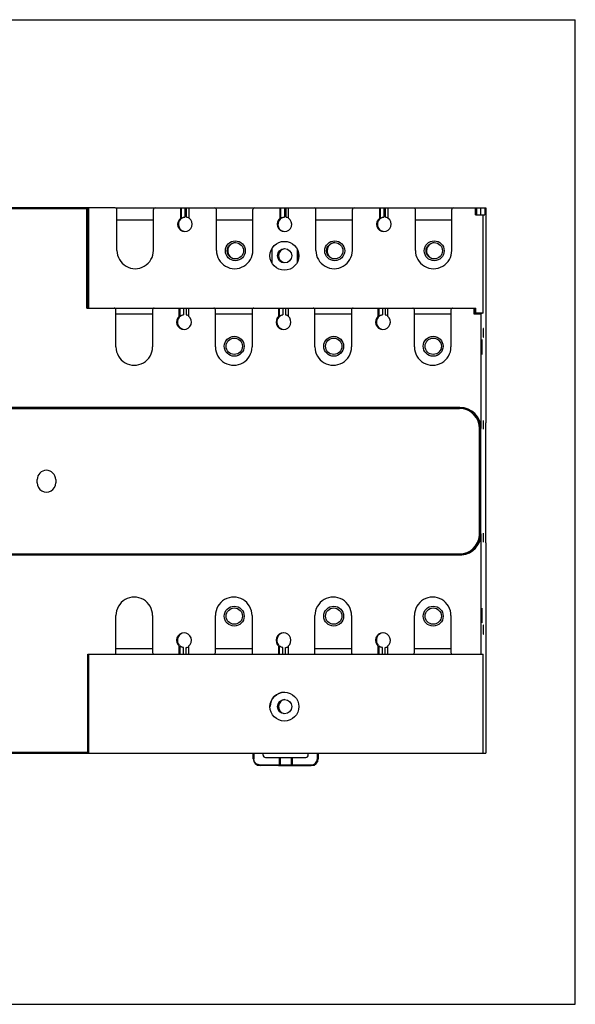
# Model space of a CAD drawing. Header units: millimetres. Extents: x 0 to 420, y 0 to 297.
# Tile 2 of 2: x 252 to 420, y 0 to 297. Entities that reach past the tile are written whole.
import ezdxf

# ---------------------------------------------------------------- set-up
doc = ezdxf.new("R2010")
doc.units = ezdxf.units.MM
doc.header["$LTSCALE"] = 23.1
doc.layers.get('0').update_dxf_attribs({"linetype": 'CONTINUOUS'})

msp = doc.modelspace()

# ---------------------------------------------------------------- linework, layer by layer
at = {"color": 7, "linetype": 'Continuous'}
for p, q in [((0, 297), (420, 297)), ((420, 0), (420, 297)), ((281.27, 240.21), (41.58, 240.21)), ((272.99, 239.91), (272.99, 210.02)), ((273.27, 210.02), (273.27, 239.91)), ((281.29, 240.21), (311.27, 240.21)), ((281.77, 227.39), (281.77, 239.71)), ((292.77, 227.39), (292.77, 239.71)), ((301.02, 237.1), (301.02, 240.21)), ((301.24, 237.1), (301.24, 240.21)), ((303.52, 237.1), (303.52, 240.21)), ((311.29, 240.21), (341.27, 240.21)), ((311.77, 227.39), (311.77, 239.71)), ((322.77, 227.39), (322.77, 239.71)), ((331.02, 237.1), (331.02, 240.21)), ((331.24, 237.1), (331.24, 240.21)), ((333.52, 237.1), (333.52, 240.21)), ((341.29, 240.21), (371.26, 240.21)), ((341.77, 227.39), (341.77, 239.71)), ((352.77, 227.39), (352.77, 239.71)), ((361.02, 237.1), (361.02, 240.21)), ((361.24, 237.1), (361.24, 240.21)), ((363.52, 237.1), (363.52, 240.21)), ((371.29, 240.21), (393.01, 240.21)), ((371.76, 227.39), (371.76, 239.71)), ((382.76, 227.39), (382.76, 239.71)), ((389.91, 238.09), (389.91, 240.21)), ((389.91, 238.09), (392.75, 238.09)), ((392.17, 208.6), (392.17, 238.09)), ((392.75, 240.21), (392.75, 238.09)), ((393.01, 240.21), (393.01, 175.38)), ((292.77, 236.51), (281.79, 236.51)), ((301.02, 237.1), (301.24, 237.1)), ((322.77, 236.51), (311.79, 236.51)), ((331.02, 237.1), (331.24, 237.1)), ((352.77, 236.51), (341.79, 236.51)), ((361.02, 237.1), (361.24, 237.1)), ((382.76, 236.51), (371.79, 236.51)), ((328.51, 227.89), (328.51, 223.7)), ((336.14, 227.76), (336.14, 223.83)), ((336.44, 227.02), (336.44, 224.57)), ((272.69, 210.02), (389.97, 210.02)), ((281.47, 198.29), (281.47, 209.52)), ((292.51, 208.22), (281.49, 208.22)), ((292.51, 209.52), (292.51, 198.29)), ((300.58, 207.54), (300.58, 210.02)), ((300.81, 207.54), (300.81, 210.02)), ((303.39, 210.02), (303.39, 207.54)), ((311.47, 198.29), (311.47, 209.52)), ((322.51, 208.22), (311.49, 208.22)), ((322.51, 209.52), (322.51, 198.29)), ((330.58, 207.54), (330.58, 210.02)), ((330.81, 207.54), (330.81, 210.02)), ((333.39, 210.02), (333.39, 207.54)), ((341.46, 198.29), (341.46, 209.52)), ((352.51, 208.22), (341.49, 208.22)), ((352.51, 209.52), (352.51, 198.29)), ((360.58, 207.54), (360.58, 210.02)), ((360.8, 207.54), (360.8, 210.02)), ((363.39, 210.02), (363.39, 207.54)), ((371.46, 198.29), (371.46, 209.52)), ((382.51, 208.22), (371.49, 208.22)), ((382.51, 209.52), (382.51, 198.29)), ((389.41, 210.02), (389.41, 208.32)), ((389.41, 208.32), (389.63, 208.43)), ((389.41, 208.32), (391.61, 208.32)), ((389.63, 208.43), (389.63, 210.02)), ((389.63, 208.47), (389.71, 208.47)), ((389.71, 208.47), (389.71, 210.02)), ((389.71, 208.47), (389.97, 208.6)), ((389.97, 208.6), (389.97, 210.02)), ((389.97, 208.6), (392.17, 208.6)), ((392.17, 208.6), (391.61, 208.32)), ((391.61, 173.64), (391.61, 208.32)), ((300.58, 207.54), (300.81, 207.54)), ((330.58, 207.54), (330.81, 207.54)), ((360.58, 207.54), (360.8, 207.54)), ((392.34, 203.89), (392.25, 203.89)), ((392.25, 203.89), (392.25, 201.19)), ((392.34, 201.19), (392.34, 203.89)), ((391.85, 200.04), (391.85, 196.54)), ((391.89, 196.54), (391.89, 200.04)), ((392.25, 201.19), (392.34, 201.19)), ((385.21, 180.04), (135.07, 180.04)), ((392.92, 175.38), (393.01, 175.38)), ((392.92, 175.38), (392.92, 139.21)), ((257.72, 157.29), (257.72, 158.29)), ((263.29, 158.29), (263.29, 157.29)), ((391.61, 105.57), (391.61, 141.95)), ((393.01, 139.21), (392.92, 139.21)), ((393.01, 139.21), (393.01, 75.79)), ((135.07, 135.55), (385.21, 135.55)), ((391.85, 119.04), (391.85, 115.54)), ((391.89, 115.54), (391.89, 119.04)), ((281.47, 106.07), (281.47, 117.29)), ((292.51, 117.29), (292.51, 106.07)), ((311.47, 106.07), (311.47, 117.29)), ((322.51, 117.29), (322.51, 106.07)), ((341.46, 106.07), (341.46, 117.29)), ((352.51, 117.29), (352.51, 106.07)), ((371.46, 106.07), (371.46, 117.29)), ((382.51, 117.29), (382.51, 106.07)), ((392.34, 114.39), (392.25, 114.39)), ((392.25, 114.39), (392.25, 111.69)), ((392.34, 111.69), (392.34, 114.39)), ((392.25, 111.69), (392.34, 111.69)), ((281.49, 107.37), (292.51, 107.37)), ((300.81, 108.04), (300.58, 108.04)), ((300.58, 105.57), (300.58, 108.04)), ((300.81, 105.57), (300.81, 108.04)), ((303.39, 108.04), (303.39, 105.57)), ((311.49, 107.37), (322.51, 107.37)), ((330.81, 108.04), (330.58, 108.04)), ((330.58, 105.57), (330.58, 108.04)), ((330.81, 105.57), (330.81, 108.04)), ((333.39, 108.04), (333.39, 105.57)), ((341.49, 107.37), (352.51, 107.37)), ((360.8, 108.04), (360.58, 108.04)), ((360.58, 105.57), (360.58, 108.04)), ((360.8, 105.57), (360.8, 108.04)), ((363.39, 108.04), (363.39, 105.57)), ((371.49, 107.37), (382.51, 107.37)), ((272.99, 105.57), (310.97, 105.57)), ((272.99, 76.09), (272.99, 105.57)), ((273.27, 75.79), (273.27, 105.57)), ((310.99, 105.57), (340.96, 105.57)), ((340.99, 105.57), (392.17, 105.57)), ((392.17, 75.79), (392.17, 105.57)), ((162.6, 75.79), (393.01, 75.79)), ((322.84, 74.09), (322.84, 75.79)), ((325.84, 75.19), (325.84, 75.79)), ((326.54, 74.49), (330.64, 74.49)), ((330.64, 74.49), (330.64, 72.19)), ((330.67, 74.49), (338.74, 74.49)), ((334.64, 74.49), (334.64, 72.19)), ((339.44, 75.19), (339.44, 75.79)), ((342.44, 75.79), (342.44, 74.09)), ((330.44, 71.99), (324.94, 71.99)), ((330.47, 71.99), (340.34, 71.99)), ((0, 0), (420, 0))]:
    msp.add_line(p, q, dxfattribs=at)
at = {"color": 9, "linetype": 'Continuous'}
for p, q in [((273.27, 239.91), (41.28, 239.91)), ((272.69, 210.02), (272.69, 239.91)), ((302.25, 240.21), (302.25, 237.48)), ((302.75, 237.48), (302.75, 240.21)), ((332.25, 240.21), (332.25, 237.48)), ((332.75, 237.48), (332.75, 240.21)), ((362.25, 240.21), (362.25, 237.48)), ((362.75, 237.48), (362.75, 240.21)), ((390.35, 238.09), (390.35, 240.21)), ((391.36, 240.21), (391.36, 238.09)), ((301.82, 210.02), (301.82, 208)), ((302.62, 210.02), (302.62, 208)), ((331.81, 210.02), (331.81, 208)), ((332.62, 210.02), (332.62, 208)), ((361.81, 210.02), (361.81, 208)), ((362.62, 210.02), (362.62, 208)), ((135.06, 179.74), (385.04, 179.74)), ((391.14, 173.64), (391.61, 173.64)), ((391.14, 141.95), (391.14, 173.64)), ((391.44, 173.64), (391.44, 141.95)), ((391.14, 141.95), (391.61, 141.95)), ((135.06, 135.85), (385.04, 135.85)), ((385.04, 135.8), (385.04, 135.85)), ((301.82, 105.57), (301.82, 107.59)), ((302.62, 105.57), (302.62, 107.59)), ((331.81, 105.57), (331.81, 107.59)), ((332.62, 105.57), (332.62, 107.59)), ((361.81, 105.57), (361.81, 107.59)), ((362.62, 105.57), (362.62, 107.59)), ((163.65, 76.09), (272.99, 76.09)), ((323.04, 75.79), (323.04, 74.09)), ((330.97, 74.49), (330.97, 72.19)), ((334.37, 72.19), (334.37, 74.49)), ((342.24, 74.09), (342.24, 75.79)), ((322.84, 74.09), (323.04, 74.09)), ((324.94, 72.19), (330.64, 72.19)), ((330.67, 72.19), (340.34, 72.19)), ((342.24, 74.09), (342.44, 74.09))]:
    msp.add_line(p, q, dxfattribs=at)
at = {"color": 7, "linetype": 'Continuous'}
for centre, radius in [((317.46, 227.29), 3), ((317.48, 227.29), 2.46), ((332.27, 225.79), 4.35), ((347.45, 227.29), 3), ((347.47, 227.29), 2.46), ((377.45, 227.29), 3), ((377.47, 227.29), 2.46), ((332.32, 225.79), 2.15), ((317.14, 198.49), 3), ((317.16, 198.49), 2.46), ((347.14, 198.49), 3), ((347.15, 198.49), 2.46), ((377.13, 198.49), 3), ((377.15, 198.49), 2.46), ((317.14, 117.09), 3), ((317.16, 117.09), 2.46), ((347.14, 117.09), 3), ((347.15, 117.09), 2.46), ((377.14, 117.09), 3), ((377.15, 117.09), 2.46), ((332.27, 89.79), 4.35), ((332.32, 89.79), 2.15)]:
    msp.add_circle(centre, radius, dxfattribs=at)
at = {"color": 9, "linetype": 'Continuous'}
for centre, radius, start, end in [((272.69, 239.91), 0.3, 359.9811, 90.0167), ((385.04, 173.64), 6.4, 359.9998, 89.9998), ((385.04, 173.65), 6.09, 84.9003, 89.9941), ((385.04, 173.64), 6.1, 0.0011, 84.9201), ((385.04, 141.95), 6.1, 271.4818, 354.9213), ((385.06, 141.95), 6.08, 354.8975, 359.9919), ((385.04, 141.9), 6.05, 269.9988, 271.4792), ((324.94, 74.08), 1.89, 262.1247, 269.9728), ((340.34, 74.09), 2.1, 270.0011, 0.0011), ((340.35, 74.1), 1.89, 269.9997, 359.9728)]:
    msp.add_arc(centre, radius, start, end, dxfattribs=at)
at = {"color": 7, "linetype": 'Continuous'}
for centre, radius, start, end in [((281.27, 239.71), 0.5, 359.9861, 90.0117), ((293.27, 239.71), 0.5, 89.9883, 180.0139), ((311.27, 239.71), 0.5, 359.9861, 90.0117), ((323.27, 239.71), 0.5, 89.9883, 180.0139), ((341.27, 239.71), 0.5, 359.9861, 90.0117), ((353.27, 239.71), 0.5, 89.9883, 180.0139), ((371.26, 239.71), 0.5, 359.9861, 90.0117), ((383.26, 239.71), 0.5, 89.9883, 180.0139), ((302.27, 235.29), 2.2, 124.6213, 55.3787), ((302.5, 235.29), 2.2, 117.5475, 255.2081), ((332.27, 235.29), 2.2, 124.6213, 55.3787), ((332.5, 235.29), 2.2, 117.5475, 255.2081), ((362.26, 235.29), 2.2, 124.6213, 55.3787), ((362.5, 235.29), 2.2, 117.5475, 255.2081), ((317.62, 227.29), 2.46, 93.4123, 260.2448), ((347.62, 227.29), 2.46, 93.4123, 260.2448), ((377.61, 227.29), 2.46, 93.4123, 260.2448), ((287.27, 227.39), 5.5, 179.9995, 0.0003), ((317.27, 227.39), 5.5, 179.9995, 0.0003), ((332.31, 225.8), 4.34, 145.2111, 151.2339), ((332.68, 225.79), 2.15, 97.6759, 255.2062), ((347.27, 227.39), 5.5, 179.9995, 0.0003), ((377.26, 227.39), 5.5, 179.9995, 0.0003), ((280.97, 209.52), 0.5, 359.9861, 90.0117), ((293.01, 209.52), 0.5, 89.9883, 180.0139), ((310.97, 209.52), 0.5, 359.9861, 90.0117), ((323.01, 209.52), 0.5, 89.9883, 180.0139), ((340.96, 209.52), 0.5, 359.9861, 90.0117), ((353.01, 209.52), 0.5, 89.9883, 180.0139), ((370.96, 209.52), 0.5, 359.9861, 90.0117), ((383.01, 209.52), 0.5, 89.9883, 180.0139), ((301.99, 205.79), 2.24, 128.7323, 51.2677), ((302.22, 205.79), 2.24, 120.4052, 253.6229), ((331.99, 205.79), 2.24, 128.7323, 51.2677), ((332.22, 205.79), 2.24, 120.4052, 253.6229), ((361.99, 205.79), 2.24, 128.7323, 51.2677), ((362.22, 205.79), 2.24, 120.4052, 253.6229), ((286.99, 198.29), 5.52, 179.9995, 0.0003), ((316.99, 198.29), 5.52, 179.9995, 0.0003), ((346.99, 198.29), 5.52, 179.9995, 0.0003), ((376.99, 198.29), 5.52, 179.9995, 0.0003), ((385.04, 141.95), 6.4, 270.0002, 0.0002), ((286.99, 117.29), 5.52, 0.0001, 180.0003), ((316.99, 117.29), 5.52, 0.0001, 180.0003), ((346.99, 117.29), 5.52, 0.0001, 180.0003), ((376.99, 117.29), 5.52, 0.0001, 180.0003), ((301.99, 109.79), 2.24, 308.7323, 231.2677), ((302.22, 109.79), 2.24, 93.5926, 219.818), ((331.99, 109.79), 2.24, 308.7323, 231.2677), ((332.22, 109.79), 2.24, 93.5926, 219.818), ((361.99, 109.79), 2.24, 308.7323, 231.2677), ((362.22, 109.79), 2.24, 93.5926, 219.818), ((302.22, 109.77), 2.22, 280.3494, 290.2095), ((302.24, 109.74), 2.19, 290.1754, 301.9048), ((332.22, 109.77), 2.22, 280.3494, 290.2095), ((332.23, 109.74), 2.19, 290.1754, 301.9048), ((362.22, 109.77), 2.22, 280.3494, 290.2095), ((362.23, 109.74), 2.19, 290.1754, 301.9048), ((280.97, 106.07), 0.5, 269.9883, 0.0139), ((293.01, 106.07), 0.5, 179.9861, 270.0117), ((310.97, 106.07), 0.5, 269.9883, 0.0139), ((323.01, 106.07), 0.5, 179.9861, 270.0117), ((340.96, 106.07), 0.5, 269.9883, 0.0139), ((353.01, 106.07), 0.5, 179.9861, 270.0117), ((370.96, 106.07), 0.5, 269.9883, 0.0139), ((383.01, 106.07), 0.5, 179.9861, 270.0117), ((332.32, 89.79), 4.35, 90.7756, 179.9974), ((332.64, 89.79), 2.15, 97.6759, 255.2062), ((326.54, 75.19), 0.7, 180.0019, 269.9959), ((338.74, 75.19), 0.7, 270.0041, 359.9981), ((324.94, 74.09), 2.1, 179.9989, 269.9989), ((340.38, 74.09), 2.1, 270.0011, 0.0011)]:
    msp.add_arc(centre, radius, start, end, dxfattribs=at)
for centre, major_axis, ratio, start_param, end_param in [((391.86, 200.04), (0, 0.5), 0.017453, 0, 1.570796), ((391.86, 196.54), (0, 0.5), 0.017453, 1.570796, 3.141593), ((391.88, 196.54), (0, 0.5), 0.017453, -3.141593, -1.570796), ((385.21, 173.64), (6.4, 0), 1, 0, 1.570796), ((260.51, 158.29), (0, 2.78), 0.999962, -1.570796, 1.570796), ((260.51, 157.29), (0, 2.78), 0.999962, -4.712389, -1.570796), ((385.21, 141.95), (0, 6.4), 1, 3.230283, 4.712389), ((385.21, 141.95), (6.4, 0), 1, -1.570796, -1.482106), ((391.86, 119.04), (0, 0.5), 0.017453, 0, 1.570796), ((391.86, 115.54), (0, 0.5), 0.017453, 1.570796, 3.141593), ((391.88, 115.54), (0, 0.5), 0.017453, -3.141593, -1.570796)]:
    msp.add_ellipse(centre, major_axis=major_axis, ratio=ratio, start_param=start_param, end_param=end_param, dxfattribs=at)
at = {"color": 9, "linetype": 'Continuous'}
for points, knots in [([(272.69, 239.91), (272.69, 239.95), (272.69, 240.05), (272.69, 240.14), (272.69, 240.21)], [0, 0, 0, 0, 0.346485, 1, 1, 1, 1]), ([(385.04, 179.74), (385.04, 179.78), (385.04, 179.83), (385.04, 179.9), (385.04, 179.95), (385.04, 179.98), (385.04, 180.01), (385.05, 180.03), (385.04, 180.04), (385.04, 180.04)], [0, 0, 0, 0, 0.382139, 0.555614, 0.707117, 0.83142, 0.923618, 0.980505, 1, 1, 1, 1]), ([(385.04, 135.55), (385.04, 135.55), (385.05, 135.56), (385.04, 135.57), (385.04, 135.59), (385.04, 135.64), (385.04, 135.71), (385.04, 135.77), (385.04, 135.8)], [0, 0, 0, 0, 0.018669, 0.073248, 0.162004, 0.282745, 0.604317, 1, 1, 1, 1]), ([(324.94, 72.19), (324.94, 72.17), (324.94, 72.12), (324.94, 72.07), (324.94, 72.03), (324.94, 72.01), (324.94, 72), (324.94, 71.99), (324.94, 71.99)], [0, 0, 0, 0, 0.382139, 0.707117, 0.831419, 0.923617, 0.980504, 1, 1, 1, 1]), ([(330.97, 72.19), (330.97, 72.17), (330.97, 72.12), (330.97, 72.07), (330.97, 72.03), (330.97, 72.01), (330.97, 72), (330.97, 71.99), (330.97, 71.99)], [0, 0, 0, 0, 0.382139, 0.707117, 0.831419, 0.923617, 0.980504, 1, 1, 1, 1]), ([(334.37, 71.99), (334.37, 71.99), (334.37, 72), (334.37, 72.01), (334.37, 72.03), (334.37, 72.07), (334.37, 72.12), (334.37, 72.17), (334.37, 72.19)], [0, 0, 0, 0, 0.019496, 0.076383, 0.168581, 0.292883, 0.617861, 1, 1, 1, 1]), ([(340.34, 71.99), (340.34, 71.99), (340.34, 72), (340.34, 72.01), (340.34, 72.03), (340.34, 72.07), (340.34, 72.12), (340.34, 72.17), (340.34, 72.19)], [0, 0, 0, 0, 0.019496, 0.076383, 0.168581, 0.292883, 0.617861, 1, 1, 1, 1])]:
    msp.add_open_spline(points, degree=3, knots=knots, dxfattribs=at)
at = {"color": 7, "linetype": 'Continuous'}
msp.add_open_spline([(273.03, 240.21), (273.01, 240.21), (272.99, 240.21), (272.97, 240.21)], degree=3, dxfattribs=at)
for points, knots in [([(273.27, 239.91), (273.27, 239.98), (273.22, 240.12), (273.09, 240.19), (273.03, 240.21)], [0, 0, 0, 0, 0.499436, 1, 1, 1, 1]), ([(301.24, 237.1), (301.24, 237.1), (301.25, 237.11), (301.26, 237.12), (301.29, 237.14), (301.34, 237.17), (301.42, 237.22), (301.55, 237.28), (301.69, 237.35), (301.93, 237.43), (302.12, 237.46), (302.25, 237.48)], [0, 0, 0, 0, 0.006552, 0.024301, 0.052443, 0.090177, 0.190924, 0.319303, 0.469001, 0.635754, 1, 1, 1, 1]), ([(302.75, 237.48), (302.82, 237.47), (303.09, 237.43), (303.35, 237.33), (303.52, 237.24)], [0, 0, 0, 0, 0.280557, 1, 1, 1, 1]), ([(331.24, 237.1), (331.24, 237.1), (331.25, 237.11), (331.26, 237.12), (331.29, 237.14), (331.34, 237.17), (331.42, 237.22), (331.55, 237.28), (331.69, 237.35), (331.93, 237.43), (332.12, 237.46), (332.25, 237.48)], [0, 0, 0, 0, 0.006552, 0.024301, 0.052443, 0.090177, 0.190924, 0.319303, 0.469001, 0.635754, 1, 1, 1, 1]), ([(332.75, 237.48), (332.82, 237.47), (333.09, 237.43), (333.35, 237.33), (333.52, 237.24)], [0, 0, 0, 0, 0.280557, 1, 1, 1, 1]), ([(361.24, 237.1), (361.24, 237.1), (361.25, 237.11), (361.26, 237.12), (361.29, 237.14), (361.34, 237.17), (361.42, 237.22), (361.54, 237.28), (361.69, 237.35), (361.92, 237.43), (362.11, 237.46), (362.25, 237.48)], [0, 0, 0, 0, 0.006552, 0.024301, 0.052443, 0.090177, 0.190924, 0.319303, 0.469001, 0.635754, 1, 1, 1, 1]), ([(362.75, 237.48), (362.82, 237.47), (363.09, 237.43), (363.35, 237.33), (363.52, 237.24)], [0, 0, 0, 0, 0.280557, 1, 1, 1, 1]), ([(300.81, 207.54), (300.81, 207.54), (300.82, 207.55), (300.83, 207.56), (300.86, 207.58), (300.91, 207.62), (300.99, 207.68), (301.12, 207.75), (301.26, 207.83), (301.49, 207.92), (301.68, 207.98), (301.82, 208)], [0, 0, 0, 0, 0.006701, 0.025099, 0.054465, 0.093644, 0.196723, 0.326056, 0.47563, 0.640876, 1, 1, 1, 1]), ([(302.62, 208), (302.7, 207.99), (302.97, 207.92), (303.22, 207.81), (303.39, 207.7)], [0, 0, 0, 0, 0.279388, 1, 1, 1, 1]), ([(330.81, 207.54), (330.81, 207.54), (330.81, 207.55), (330.83, 207.56), (330.86, 207.58), (330.91, 207.62), (330.99, 207.68), (331.11, 207.75), (331.26, 207.83), (331.49, 207.92), (331.68, 207.98), (331.81, 208)], [0, 0, 0, 0, 0.006701, 0.025099, 0.054465, 0.093644, 0.196723, 0.326056, 0.47563, 0.640876, 1, 1, 1, 1]), ([(332.62, 208), (332.7, 207.99), (332.97, 207.92), (333.22, 207.81), (333.39, 207.7)], [0, 0, 0, 0, 0.279388, 1, 1, 1, 1]), ([(360.8, 207.54), (360.81, 207.54), (360.81, 207.55), (360.83, 207.56), (360.86, 207.58), (360.91, 207.62), (360.99, 207.68), (361.11, 207.75), (361.26, 207.83), (361.49, 207.92), (361.68, 207.98), (361.81, 208)], [0, 0, 0, 0, 0.006701, 0.025099, 0.054465, 0.093644, 0.196723, 0.326056, 0.47563, 0.640876, 1, 1, 1, 1]), ([(362.62, 208), (362.7, 207.99), (362.96, 207.92), (363.22, 207.81), (363.39, 207.7)], [0, 0, 0, 0, 0.279388, 1, 1, 1, 1]), ([(392.23, 176.14), (392.23, 176.14), (392.23, 176.12), (392.22, 176.09), (392.22, 176.03), (392.22, 175.96), (392.22, 175.86), (392.22, 175.7), (392.21, 175.56), (392.21, 175.47)], [0, 0, 0, 0, 0.017784, 0.068978, 0.15299, 0.26871, 0.413933, 0.586159, 1, 1, 1, 1]), ([(392.21, 175.47), (392.21, 175.26), (392.21, 174.84), (392.21, 174.25), (392.22, 173.81), (392.22, 173.57), (392.23, 173.48), (392.23, 173.46)], [0, 0, 0, 0, 0.31225, 0.630095, 0.8788, 0.95797, 1, 1, 1, 1]), ([(392.29, 174.12), (392.29, 174.33), (392.29, 174.75), (392.29, 175.34), (392.29, 175.77), (392.28, 176.02), (392.27, 176.1), (392.27, 176.13)], [0, 0, 0, 0, 0.312248, 0.630093, 0.878797, 0.957969, 1, 1, 1, 1]), ([(392.27, 173.44), (392.27, 173.44), (392.27, 173.47), (392.28, 173.49), (392.28, 173.56), (392.28, 173.63), (392.28, 173.73), (392.29, 173.89), (392.29, 174.02), (392.29, 174.12)], [0, 0, 0, 0, 0.017784, 0.068978, 0.15299, 0.26871, 0.413933, 0.586158, 1, 1, 1, 1]), ([(392.23, 142.14), (392.23, 142.14), (392.23, 142.12), (392.22, 142.09), (392.22, 142.03), (392.22, 141.96), (392.22, 141.86), (392.22, 141.7), (392.21, 141.56), (392.21, 141.47)], [0, 0, 0, 0, 0.017784, 0.068978, 0.15299, 0.26871, 0.413933, 0.586159, 1, 1, 1, 1]), ([(392.21, 141.47), (392.21, 141.26), (392.21, 140.84), (392.21, 140.25), (392.22, 139.81), (392.22, 139.57), (392.23, 139.48), (392.23, 139.46)], [0, 0, 0, 0, 0.31225, 0.630095, 0.8788, 0.95797, 1, 1, 1, 1]), ([(392.29, 140.12), (392.29, 140.33), (392.29, 140.75), (392.29, 141.34), (392.29, 141.77), (392.28, 142.02), (392.27, 142.1), (392.27, 142.13)], [0, 0, 0, 0, 0.312248, 0.630093, 0.878797, 0.957969, 1, 1, 1, 1]), ([(392.27, 139.44), (392.27, 139.44), (392.27, 139.47), (392.28, 139.49), (392.28, 139.56), (392.28, 139.63), (392.28, 139.73), (392.29, 139.89), (392.29, 140.02), (392.29, 140.12)], [0, 0, 0, 0, 0.017784, 0.068978, 0.15299, 0.26871, 0.413933, 0.586158, 1, 1, 1, 1]), ([(301.82, 107.59), (301.68, 107.61), (301.49, 107.66), (301.26, 107.76), (301.12, 107.84), (300.99, 107.91), (300.91, 107.97), (300.86, 108.01), (300.83, 108.03), (300.82, 108.04), (300.81, 108.04), (300.81, 108.04)], [0, 0, 0, 0, 0.359117, 0.524362, 0.673937, 0.803271, 0.906353, 0.945533, 0.9749, 0.993299, 1, 1, 1, 1]), ([(331.81, 107.59), (331.68, 107.61), (331.49, 107.66), (331.26, 107.76), (331.11, 107.84), (330.99, 107.91), (330.91, 107.97), (330.86, 108.01), (330.83, 108.03), (330.81, 108.04), (330.81, 108.04), (330.81, 108.04)], [0, 0, 0, 0, 0.359117, 0.524362, 0.673937, 0.803271, 0.906353, 0.945533, 0.9749, 0.993299, 1, 1, 1, 1]), ([(361.81, 107.59), (361.68, 107.61), (361.49, 107.66), (361.26, 107.76), (361.11, 107.84), (360.99, 107.91), (360.91, 107.97), (360.86, 108.01), (360.83, 108.03), (360.81, 108.04), (360.81, 108.04), (360.8, 108.04)], [0, 0, 0, 0, 0.359117, 0.524362, 0.673937, 0.803271, 0.906353, 0.945533, 0.9749, 0.993299, 1, 1, 1, 1]), ([(272.99, 75.79), (272.99, 75.79), (272.99, 75.81), (272.99, 75.82), (272.99, 75.85), (272.99, 75.88), (272.99, 75.93), (272.99, 76), (272.99, 76.06), (272.99, 76.09)], [0, 0, 0, 0, 0.019518, 0.07644, 0.168638, 0.292907, 0.444381, 0.617855, 1, 1, 1, 1]), ([(330.64, 72.19), (330.64, 72.14), (330.59, 72.03), (330.49, 71.99), (330.44, 71.99)], [0, 0, 0, 0, 0.553943, 1, 1, 1, 1]), ([(334.64, 72.19), (334.64, 72.14), (334.69, 72.03), (334.8, 71.99), (334.84, 71.99)], [0, 0, 0, 0, 0.551492, 1, 1, 1, 1])]:
    msp.add_open_spline(points, degree=3, knots=knots, dxfattribs=at)
at = {"color": 9, "linetype": 'Continuous'}
for points in [[(323.3, 73.14), (323.13, 73.43), (323.04, 73.77), (323.04, 74.09)], [(323.99, 72.45), (323.71, 72.61), (323.46, 72.86), (323.3, 73.14)], [(324.68, 72.21), (324.44, 72.25), (324.2, 72.33), (323.99, 72.45)]]:
    msp.add_open_spline(points, degree=3, dxfattribs=at)

doc.saveas('drawing.dxf')
